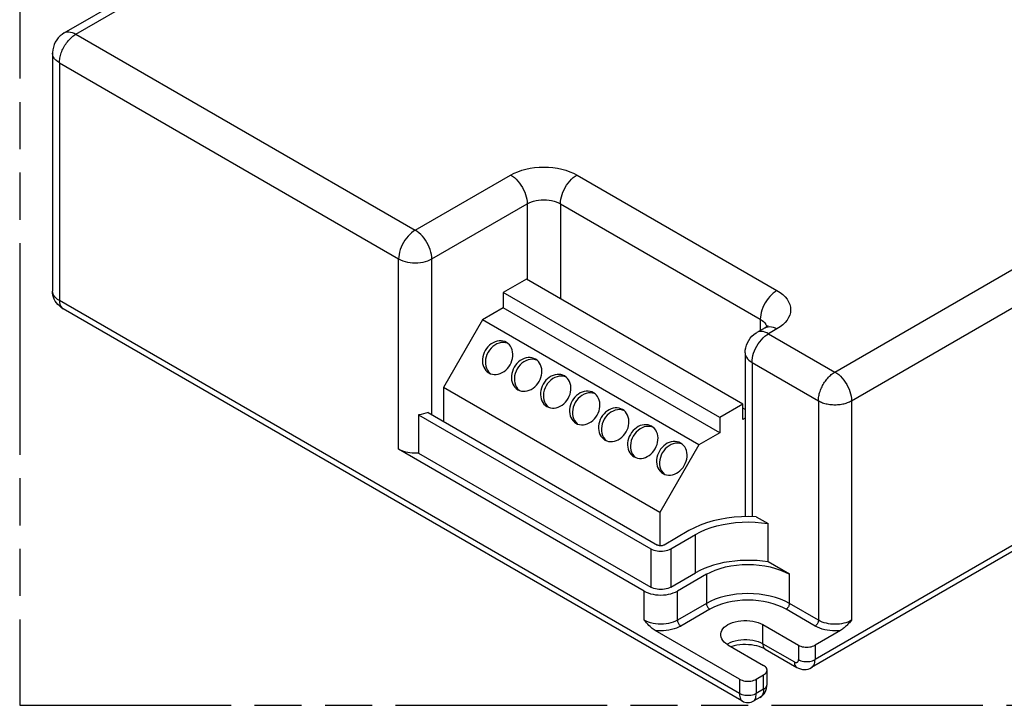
# Model space of a CAD drawing. Header units: millimetres. Extents: x 0 to 210, y 0 to 297.
# Tile 6 of 10: x 50 to 91, y 208 to 236. Entities that reach past the tile are written whole.
import ezdxf

# ---------------------------------------------------------------- set-up
doc = ezdxf.new("R2010")
doc.units = ezdxf.units.MM
doc.header["$LTSCALE"] = 19.36
doc.linetypes.add('PHANTOM', pattern=[0.8, 0.45, -0.05, 0.1, -0.05, 0.1, -0.05])
doc.layers.get('0').update_dxf_attribs({"linetype": 'CONTINUOUS'})
doc.layers.add('DEFAULT_3', color=7, linetype='PHANTOM')
doc.layers.add('Z_AXIS', color=7, linetype='CONTINUOUS')

msp = doc.modelspace()

# ---------------------------------------------------------------- linework, layer by layer
at = {"color": 7, "linetype": 'Continuous'}
for p, q in [((51.9649, 235.3591), (63.5678, 242.058)), ((51.4815, 234.5219), (51.4815, 224.7348)), ((122.0187, 231.9011), (82.7497, 209.2293)), ((71.0063, 225.2283), (70.0493, 224.6758)), ((79.9264, 220.0783), (71.0063, 225.2283)), ((70.0493, 224.6758), (70.0493, 224.0444)), ((78.9695, 219.5258), (70.0493, 224.6758)), ((79.8891, 207.8577), (51.9148, 224.0083)), ((70.0493, 224.0444), (69.1949, 223.5511)), ((78.9695, 218.8944), (70.0493, 224.0444)), ((69.1949, 223.5511), (67.5886, 220.7689)), ((78.1151, 218.4011), (69.1949, 223.5511)), ((80.8444, 223.2242), (80.5026, 223.0268)), ((70.2277, 222.5853), (70.1452, 222.6074)), ((71.4239, 221.8947), (71.3414, 221.9168)), ((80.0193, 222.1897), (80.0193, 215.4464)), ((69.4497, 221.4027), (69.5101, 221.3423)), ((72.6201, 221.2041), (72.5376, 221.2262)), ((67.5886, 220.7689), (67.5886, 219.3679)), ((76.5088, 215.6189), (67.5886, 220.7689)), ((70.6459, 220.7121), (70.7063, 220.6517)), ((73.8163, 220.5135), (73.7338, 220.5356)), ((71.8421, 220.0215), (71.9025, 219.9611)), ((79.9264, 220.0783), (78.9695, 219.5258)), ((79.9264, 219.4469), (79.9264, 220.0783)), ((80.0193, 219.8522), (79.9264, 219.9058)), ((66.5633, 219.6441), (66.5633, 218.0655)), ((66.5633, 219.6441), (76.1328, 214.1193)), ((66.9596, 219.731), (76.4062, 214.2771)), ((75.0125, 219.8229), (74.93, 219.845)), ((78.9695, 219.5258), (78.9695, 218.8944)), ((80.0193, 219.5005), (79.9264, 219.4469)), ((73.0383, 219.3309), (73.0987, 219.2705)), ((76.2087, 219.1322), (76.1262, 219.1544)), ((78.9695, 218.8944), (78.1151, 218.4011)), ((74.2344, 218.6403), (74.2948, 218.5799)), ((78.1151, 218.4011), (76.5088, 215.6189)), ((77.4049, 218.4416), (77.3224, 218.4638)), ((75.8594, 212.3828), (65.743, 218.2234)), ((66.5633, 218.0655), (76.1328, 212.5407)), ((75.4306, 217.9497), (75.491, 217.8893)), ((76.6268, 217.2591), (76.6872, 217.1987)), ((76.5088, 215.6189), (76.5088, 214.2463)), ((77.705, 214.8691), (76.6797, 214.2771)), ((76.9531, 214.1193), (77.9784, 214.7112)), ((76.9531, 212.5407), (77.9784, 213.1326)), ((78.4227, 213.0735), (77.2265, 212.3828)), ((80.7467, 211.0016), (82.2163, 210.1531)), ((79.7898, 208.7522), (76.3128, 210.7595)), ((83.9502, 210.7596), (82.8998, 210.1531)), ((79.3113, 210.1729), (80.7809, 209.3244)), ((80.8468, 209.991), (82.1455, 209.2412)), ((80.4733, 208.7522), (80.7809, 208.9298)), ((80.9225, 208.5351), (80.9225, 209.1271)), ((80.6307, 208.0059), (80.3739, 207.8577))]:
    msp.add_line(p, q, dxfattribs=at)
at = {"color": 9, "linetype": 'Continuous'}
for p, q in [((52.4482, 235.3112), (64.0512, 242.0102)), ((52.4482, 235.3112), (66.4266, 227.241)), ((51.7647, 234.1273), (51.7647, 224.3402)), ((51.7647, 234.1273), (65.743, 226.0571)), ((122.1689, 232.233), (82.8998, 209.5612)), ((66.4266, 227.241), (70.3569, 229.5101)), ((73.091, 229.5101), (81.3277, 224.7548)), ((67.1101, 226.0571), (71.0404, 228.3262)), ((71.0404, 228.3262), (71.0404, 225.2086)), ((72.4075, 228.3262), (72.4075, 224.4193)), ((72.4075, 228.3262), (80.6441, 223.5709)), ((83.7201, 221.4004), (92.4522, 226.4419)), ((65.743, 218.2234), (65.743, 226.0571)), ((67.1101, 219.6441), (67.1101, 226.0571)), ((84.4036, 220.2165), (93.1358, 225.258)), ((79.7898, 208.1602), (51.7647, 224.3402)), ((80.6441, 223.5709), (80.6441, 223.1086)), ((80.8444, 223.2242), (80.9015, 223.2501)), ((80.873, 223.3606), (80.903, 223.3005)), ((80.903, 223.3005), (80.9123, 223.2689)), ((81.3277, 223.1763), (80.9859, 222.979)), ((80.9859, 222.979), (83.7201, 221.4004)), ((80.3024, 221.795), (83.0365, 220.2165)), ((80.3024, 221.795), (80.3024, 215.445)), ((83.0365, 220.2165), (83.0365, 211.1792)), ((84.4036, 220.2165), (84.4036, 211.1792)), ((76.1328, 214.1193), (76.1328, 212.5407)), ((76.9531, 214.1193), (76.9531, 212.5407)), ((78.4227, 213.0735), (78.4227, 211.8698)), ((81.8404, 211.8698), (81.8404, 213.0735)), ((75.8594, 211.1792), (75.8594, 212.3828)), ((77.2265, 211.1792), (77.2265, 212.3828)), ((78.4227, 211.8698), (77.2265, 211.1792)), ((83.0365, 211.1792), (81.8404, 211.8698)), ((78.5594, 211.633), (77.3632, 210.9424)), ((82.8998, 210.9424), (81.7036, 211.633)), ((80.7467, 210.2123), (80.7467, 211.0016)), ((80.7467, 210.2123), (82.0454, 209.4625)), ((82.2163, 210.1531), (82.2163, 209.5612)), ((82.8998, 210.1531), (82.8998, 209.5612)), ((80.7809, 208.3378), (80.7809, 208.9298)), ((79.7898, 208.7522), (79.7898, 208.1602)), ((80.4733, 208.7522), (80.4733, 208.1602)), ((80.7809, 208.3378), (80.4733, 208.1602))]:
    msp.add_line(p, q, dxfattribs=at)
at = {"color": 7, "linetype": 'Continuous'}
for points in [[(51.9649, 235.3591), (51.8765, 235.3014), (51.794, 235.2336), (51.7189, 235.1565), (51.6525, 235.0708), (51.5957, 234.9778), (51.5497, 234.8785), (51.515, 234.7743), (51.4924, 234.6667), (51.4821, 234.5568), (51.4815, 234.5219)], [(51.9148, 224.0083), (51.8347, 224.0601), (51.7624, 224.1183), (51.6984, 224.1815), (51.6424, 224.2497), (51.5943, 224.3225), (51.5544, 224.3993), (51.5229, 224.4797), (51.5001, 224.5628), (51.4862, 224.6483), (51.4815, 224.7348)], [(80.9535, 223.299), (80.9587, 223.3085), (80.9613, 223.3126), (80.9565, 223.307), (80.9429, 223.2936), (80.9201, 223.2744), (80.8873, 223.2508), (80.8444, 223.2242)], [(80.0193, 222.1897), (80.025, 222.2951), (80.0425, 222.4004), (80.0718, 222.504), (80.1127, 222.6043), (80.165, 222.7), (80.2279, 222.7895), (80.3008, 222.8716), (80.3827, 222.945), (80.4727, 223.0089), (80.5026, 223.0268)], [(70.1835, 222.6193), (70.1135, 222.6525), (70.0385, 222.6745), (69.9597, 222.6847), (69.8786, 222.6832), (69.7965, 222.6697), (69.7148, 222.6447), (69.635, 222.6084), (69.5583, 222.5617), (69.4861, 222.5051), (69.4196, 222.4398), (69.3606, 222.3675), (69.3084, 222.2874)], [(70.1452, 222.6074), (70.0586, 222.6158), (69.9696, 222.6098), (69.8801, 222.59), (69.7918, 222.5564), (69.7065, 222.5101), (69.6261, 222.4517), (69.5521, 222.3826), (69.4867, 222.3048), (69.4292, 222.2177)], [(70.3337, 221.6955), (70.3769, 221.7807), (70.41, 221.8681), (70.4333, 221.9583), (70.4462, 222.0491), (70.4483, 222.1388), (70.4398, 222.2261), (70.4206, 222.3094), (70.3913, 222.3872), (70.352, 222.4582), (70.3038, 222.5213), (70.2473, 222.5753), (70.1835, 222.6193)], [(69.3084, 222.2874), (69.2652, 222.2022), (69.232, 222.1148), (69.2087, 222.0246), (69.1958, 221.9338), (69.1937, 221.8441), (69.2022, 221.7568), (69.2214, 221.6735), (69.2507, 221.5957), (69.29, 221.5247), (69.3382, 221.4616), (69.3947, 221.4076), (69.4585, 221.3636)], [(69.4292, 222.2177), (69.3825, 222.1243), (69.3478, 222.0288), (69.325, 221.9301), (69.3146, 221.8312), (69.3171, 221.7342), (69.3322, 221.641), (69.3598, 221.5536), (69.3991, 221.4735), (69.4497, 221.4027)], [(71.3797, 221.9287), (71.3097, 221.9619), (71.2347, 221.9839), (71.1559, 221.9941), (71.0748, 221.9926), (70.9927, 221.9791), (70.911, 221.9541), (70.8312, 221.9178), (70.7545, 221.8711), (70.6823, 221.8145), (70.6158, 221.7492), (70.5568, 221.6768), (70.5045, 221.5968)], [(71.3414, 221.9168), (71.2548, 221.9252), (71.1658, 221.9192), (71.0763, 221.8994), (70.988, 221.8658), (70.9027, 221.8195), (70.8223, 221.7611), (70.7483, 221.692), (70.6829, 221.6142), (70.6254, 221.5271)], [(71.5299, 221.0049), (71.573, 221.0901), (71.6062, 221.1775), (71.6295, 221.2677), (71.6424, 221.3585), (71.6445, 221.4482), (71.636, 221.5355), (71.6168, 221.6188), (71.5875, 221.6966), (71.5482, 221.7676), (71.5, 221.8307), (71.4435, 221.8846), (71.3797, 221.9287)], [(69.4585, 221.3636), (69.5286, 221.3304), (69.6035, 221.3084), (69.6823, 221.2982), (69.7634, 221.2997), (69.8455, 221.3132), (69.9272, 221.3382), (70.007, 221.3745), (70.0837, 221.4212), (70.1559, 221.4778), (70.2224, 221.5431), (70.2814, 221.6154), (70.3337, 221.6955)], [(70.5045, 221.5968), (70.4614, 221.5116), (70.4282, 221.4242), (70.4049, 221.334), (70.392, 221.2432), (70.3899, 221.1534), (70.3984, 221.0662), (70.4176, 220.9829), (70.4469, 220.9051), (70.4862, 220.8341), (70.5344, 220.771), (70.5909, 220.717), (70.6547, 220.673)], [(70.6254, 221.5271), (70.5787, 221.4337), (70.544, 221.3382), (70.5212, 221.2395), (70.5108, 221.1406), (70.5133, 221.0436), (70.5284, 220.9504), (70.556, 220.863), (70.5953, 220.7829), (70.6459, 220.7121)], [(72.5759, 221.2381), (72.5058, 221.2713), (72.4309, 221.2933), (72.3521, 221.3035), (72.271, 221.302), (72.1889, 221.2885), (72.1072, 221.2635), (72.0274, 221.2272), (71.9507, 221.1805), (71.8785, 221.1239), (71.812, 221.0586), (71.753, 220.9862), (71.7007, 220.9062)], [(72.5376, 221.2262), (72.451, 221.2346), (72.362, 221.2286), (72.2725, 221.2088), (72.1842, 221.1752), (72.0989, 221.1289), (72.0185, 221.0704), (71.9445, 221.0013), (71.8791, 220.9236), (71.8216, 220.8364)], [(72.726, 220.3143), (72.7692, 220.3995), (72.8024, 220.4869), (72.8257, 220.5771), (72.8386, 220.6678), (72.8407, 220.7576), (72.8322, 220.8449), (72.813, 220.9281), (72.7837, 221.006), (72.7444, 221.077), (72.6962, 221.1401), (72.6397, 221.194), (72.5759, 221.2381)], [(70.6547, 220.673), (70.7247, 220.6398), (70.7997, 220.6178), (70.8785, 220.6076), (70.9596, 220.6091), (71.0417, 220.6226), (71.1234, 220.6476), (71.2032, 220.6839), (71.2799, 220.7306), (71.3521, 220.7872), (71.4186, 220.8524), (71.4776, 220.9248), (71.5299, 221.0049)], [(71.7007, 220.9062), (71.6575, 220.821), (71.6244, 220.7336), (71.6011, 220.6434), (71.5882, 220.5526), (71.5861, 220.4628), (71.5946, 220.3756), (71.6138, 220.2923), (71.6431, 220.2145), (71.6824, 220.1435), (71.7306, 220.0804), (71.7871, 220.0264), (71.8509, 219.9824)], [(71.8216, 220.8364), (71.7749, 220.7431), (71.7402, 220.6476), (71.7174, 220.5489), (71.707, 220.45), (71.7095, 220.353), (71.7246, 220.2598), (71.7522, 220.1723), (71.7915, 220.0923), (71.8421, 220.0215)], [(71.8509, 219.9824), (71.9209, 219.9492), (71.9959, 219.9272), (72.0747, 219.917), (72.1558, 219.9185), (72.2379, 219.932), (72.3196, 219.957), (72.3994, 219.9933), (72.4761, 220.04), (72.5483, 220.0966), (72.6148, 220.1618), (72.6738, 220.2342), (72.726, 220.3143)], [(73.7721, 220.5475), (73.702, 220.5807), (73.627, 220.6027), (73.5483, 220.6129), (73.4672, 220.6114), (73.3851, 220.5979), (73.3034, 220.5729), (73.2236, 220.5366), (73.1469, 220.4899), (73.0747, 220.4333), (73.0082, 220.368), (72.9492, 220.2956), (72.8969, 220.2156)], [(73.7338, 220.5356), (73.6472, 220.5439), (73.5582, 220.538), (73.4687, 220.5182), (73.3804, 220.4846), (73.2951, 220.4383), (73.2147, 220.3798), (73.1407, 220.3107), (73.0753, 220.233), (73.0178, 220.1458)], [(73.9222, 219.6237), (73.9654, 219.7089), (73.9986, 219.7962), (74.0219, 219.8865), (74.0348, 219.9772), (74.0369, 220.067), (74.0284, 220.1543), (74.0092, 220.2375), (73.9798, 220.3154), (73.9406, 220.3864), (73.8924, 220.4495), (73.8359, 220.5034), (73.7721, 220.5475)], [(72.8969, 220.2156), (72.8537, 220.1304), (72.8206, 220.043), (72.7973, 219.9528), (72.7844, 219.862), (72.7823, 219.7722), (72.7908, 219.6849), (72.81, 219.6017), (72.8393, 219.5239), (72.8786, 219.4529), (72.9268, 219.3898), (72.9833, 219.3358), (73.0471, 219.2918)], [(73.0178, 220.1458), (72.9711, 220.0525), (72.9364, 219.957), (72.9136, 219.8583), (72.9032, 219.7594), (72.9057, 219.6624), (72.9207, 219.5692), (72.9484, 219.4817), (72.9877, 219.4017), (73.0383, 219.3309)], [(74.9683, 219.8569), (74.8982, 219.8901), (74.8232, 219.9121), (74.7445, 219.9223), (74.6634, 219.9208), (74.5813, 219.9072), (74.4996, 219.8823), (74.4198, 219.846), (74.3431, 219.7993), (74.2709, 219.7427), (74.2044, 219.6774), (74.1454, 219.605), (74.0931, 219.525)], [(66.9596, 219.731), (66.8668, 219.6998), (66.7698, 219.6749), (66.6686, 219.6563), (66.5633, 219.6441)], [(73.0471, 219.2918), (73.1171, 219.2586), (73.1921, 219.2366), (73.2709, 219.2264), (73.352, 219.2279), (73.4341, 219.2414), (73.5158, 219.2664), (73.5956, 219.3027), (73.6723, 219.3494), (73.7445, 219.406), (73.811, 219.4712), (73.87, 219.5436), (73.9222, 219.6237)], [(74.0931, 219.525), (74.0499, 219.4398), (74.0168, 219.3524), (73.9935, 219.2622), (73.9806, 219.1714), (73.9785, 219.0816), (73.987, 218.9943), (74.0062, 218.9111), (74.0355, 218.8333), (74.0748, 218.7623), (74.123, 218.6992), (74.1795, 218.6452), (74.2433, 218.6012)], [(74.93, 219.845), (74.8434, 219.8533), (74.7544, 219.8474), (74.6649, 219.8276), (74.5766, 219.794), (74.4913, 219.7477), (74.4109, 219.6892), (74.3369, 219.6201), (74.2715, 219.5423), (74.214, 219.4552)], [(75.1184, 218.933), (75.1616, 219.0183), (75.1948, 219.1056), (75.2181, 219.1959), (75.231, 219.2866), (75.2331, 219.3764), (75.2246, 219.4637), (75.2054, 219.5469), (75.176, 219.6248), (75.1368, 219.6958), (75.0886, 219.7589), (75.032, 219.8128), (74.9683, 219.8569)], [(74.214, 219.4552), (74.1673, 219.3619), (74.1326, 219.2664), (74.1098, 219.1677), (74.0994, 219.0688), (74.1019, 218.9718), (74.1169, 218.8786), (74.1446, 218.7911), (74.1839, 218.7111), (74.2344, 218.6403)], [(76.1645, 219.1663), (76.0944, 219.1995), (76.0194, 219.2215), (75.9407, 219.2317), (75.8596, 219.2302), (75.7775, 219.2166), (75.6958, 219.1917), (75.616, 219.1554), (75.5393, 219.1087), (75.4671, 219.0521), (75.4006, 218.9868), (75.3415, 218.9144), (75.2893, 218.8344)], [(76.1262, 219.1544), (76.0396, 219.1627), (75.9506, 219.1568), (75.861, 219.137), (75.7728, 219.1034), (75.6875, 219.0571), (75.6071, 218.9986), (75.533, 218.9295), (75.4677, 218.8517), (75.4102, 218.7646)], [(76.3146, 218.2424), (76.3578, 218.3277), (76.391, 218.415), (76.4143, 218.5052), (76.4272, 218.596), (76.4293, 218.6858), (76.4208, 218.7731), (76.4016, 218.8563), (76.3722, 218.9342), (76.333, 219.0052), (76.2848, 219.0683), (76.2282, 219.1222), (76.1645, 219.1663)], [(74.2433, 218.6012), (74.3133, 218.568), (74.3883, 218.5459), (74.4671, 218.5358), (74.5482, 218.5373), (74.6303, 218.5508), (74.712, 218.5758), (74.7918, 218.6121), (74.8685, 218.6588), (74.9407, 218.7154), (75.0071, 218.7806), (75.0662, 218.853), (75.1184, 218.933)], [(75.2893, 218.8344), (75.2461, 218.7491), (75.213, 218.6618), (75.1897, 218.5716), (75.1768, 218.4808), (75.1747, 218.391), (75.1831, 218.3037), (75.2024, 218.2205), (75.2317, 218.1427), (75.2709, 218.0717), (75.3191, 218.0085), (75.3757, 217.9546), (75.4395, 217.9106)], [(75.4102, 218.7646), (75.3635, 218.6713), (75.3288, 218.5757), (75.306, 218.4771), (75.2956, 218.3782), (75.2981, 218.2812), (75.3131, 218.188), (75.3408, 218.1005), (75.3801, 218.0205), (75.4306, 217.9497)], [(77.3607, 218.4757), (77.2906, 218.5089), (77.2156, 218.5309), (77.1369, 218.5411), (77.0558, 218.5395), (76.9737, 218.526), (76.892, 218.5011), (76.8121, 218.4648), (76.7354, 218.4181), (76.6633, 218.3615), (76.5968, 218.2962), (76.5377, 218.2238), (76.4855, 218.1438)], [(77.3224, 218.4638), (77.2358, 218.4721), (77.1468, 218.4661), (77.0572, 218.4464), (76.969, 218.4128), (76.8837, 218.3665), (76.8033, 218.308), (76.7292, 218.2389), (76.6638, 218.1611), (76.6063, 218.074)], [(77.5108, 217.5518), (77.554, 217.6371), (77.5872, 217.7244), (77.6105, 217.8146), (77.6234, 217.9054), (77.6255, 217.9952), (77.617, 218.0825), (77.5978, 218.1657), (77.5684, 218.2436), (77.5292, 218.3146), (77.481, 218.3777), (77.4244, 218.4316), (77.3607, 218.4757)], [(66.5633, 218.0655), (66.4737, 218.0606), (66.3844, 218.0605), (66.2952, 218.0651), (66.2072, 218.0745), (66.121, 218.0886), (66.0375, 218.1072), (65.9573, 218.1301), (65.8811, 218.1573), (65.8098, 218.1883), (65.743, 218.2234)], [(75.4395, 217.9106), (75.5095, 217.8774), (75.5845, 217.8553), (75.6633, 217.8452), (75.7444, 217.8467), (75.8265, 217.8602), (75.9082, 217.8852), (75.988, 217.9214), (76.0647, 217.9682), (76.1368, 218.0248), (76.2033, 218.09), (76.2624, 218.1624), (76.3146, 218.2424)], [(76.4855, 218.1438), (76.4423, 218.0585), (76.4092, 217.9712), (76.3859, 217.881), (76.3729, 217.7902), (76.3708, 217.7004), (76.3793, 217.6131), (76.3986, 217.5299), (76.4279, 217.452), (76.4671, 217.381), (76.5153, 217.3179), (76.5719, 217.264), (76.6357, 217.2199)], [(76.6063, 218.074), (76.5597, 217.9807), (76.525, 217.8851), (76.5022, 217.7864), (76.4917, 217.6876), (76.4943, 217.5906), (76.5093, 217.4974), (76.537, 217.4099), (76.5763, 217.3299), (76.6268, 217.2591)], [(76.6357, 217.2199), (76.7057, 217.1867), (76.7807, 217.1647), (76.8595, 217.1545), (76.9406, 217.1561), (77.0227, 217.1696), (77.1043, 217.1946), (77.1842, 217.2308), (77.2609, 217.2776), (77.333, 217.3341), (77.3995, 217.3994), (77.4586, 217.4718), (77.5108, 217.5518)], [(76.6797, 214.2771), (76.6563, 214.2656), (76.6307, 214.2566), (76.6027, 214.2499), (76.5732, 214.2458), (76.543, 214.2444), (76.5127, 214.2458), (76.4832, 214.2499), (76.4552, 214.2566), (76.4296, 214.2656), (76.4062, 214.2771)], [(76.1328, 214.1193), (76.1904, 214.0902), (76.253, 214.066), (76.321, 214.0467), (76.3928, 214.0326), (76.4673, 214.0241), (76.543, 214.0212), (76.6186, 214.0241), (76.6931, 214.0326), (76.7649, 214.0467), (76.833, 214.066), (76.8955, 214.0902), (76.9531, 214.1193)], [(75.8594, 212.3828), (75.9408, 212.3409), (76.0287, 212.3049), (76.1236, 212.2747), (76.2237, 212.2507), (76.3279, 212.2334), (76.4347, 212.2229), (76.543, 212.2194), (76.6512, 212.2229), (76.758, 212.2334), (76.8622, 212.2507), (76.9623, 212.2747), (77.0573, 212.3049), (77.1451, 212.3409), (77.2265, 212.3828)], [(76.9531, 212.5407), (76.8955, 212.5116), (76.833, 212.4875), (76.7649, 212.4681), (76.6931, 212.454), (76.6186, 212.4455), (76.543, 212.4426), (76.4673, 212.4455), (76.3928, 212.454), (76.321, 212.4681), (76.253, 212.4875), (76.1904, 212.5116), (76.1328, 212.5407)], [(76.3128, 210.7595), (76.2732, 210.7844), (76.2322, 210.8136), (76.1899, 210.8471), (76.1463, 210.8847), (76.1015, 210.9261), (76.0554, 210.971), (76.0082, 211.0192), (75.9598, 211.0702), (75.9102, 211.1235), (75.8594, 211.1792)], [(79.014, 210.5871), (79.0159, 210.6226), (79.0306, 210.6928), (79.06, 210.7615), (79.1034, 210.8277), (79.1604, 210.8904), (79.23, 210.9486), (79.3113, 211.0016), (79.403, 211.0485), (79.5039, 211.0887), (79.6124, 211.1216), (79.7271, 211.1467), (79.8461, 211.1636), (79.9678, 211.1721), (80.0903, 211.1722), (80.212, 211.1636), (80.331, 211.1467), (80.4456, 211.1216), (80.5541, 211.0887), (80.6542, 211.0488), (80.7467, 211.0016)], [(84.4036, 211.1792), (84.3431, 211.1131), (84.313, 211.0807), (84.2828, 211.0485), (84.2525, 211.0167), (84.2219, 210.9853), (84.1908, 210.9543), (84.1592, 210.9238), (84.1268, 210.8937), (84.0936, 210.8644), (84.0596, 210.836), (84.0244, 210.8088), (83.9879, 210.7834), (83.9502, 210.7596)], [(79.3113, 210.1729), (79.2295, 210.2263), (79.1604, 210.2841), (79.1035, 210.3467), (79.06, 210.4129), (79.0307, 210.4816), (79.0158, 210.5518), (79.014, 210.5871)], [(80.8468, 209.991), (80.7758, 210.0283), (80.6942, 210.0636), (80.6027, 210.0959), (80.5022, 210.1241), (80.394, 210.1473), (80.2797, 210.1646), (80.1611, 210.1755), (80.04, 210.1796), (79.9187, 210.1768), (79.799, 210.167), (79.6831, 210.1506), (79.5728, 210.1282), (79.4699, 210.1004), (79.449, 210.0933)], [(82.2163, 210.1531), (82.2643, 210.1289), (82.3164, 210.1088), (82.3731, 210.0927), (82.433, 210.0809), (82.495, 210.0738), (82.5581, 210.0714), (82.6212, 210.0738), (82.6832, 210.0809), (82.743, 210.0927), (82.7997, 210.1088), (82.8519, 210.1289), (82.8998, 210.1531)], [(80.9225, 209.1271), (80.9183, 209.1635), (80.906, 209.1993), (80.8856, 209.2339), (80.8577, 209.2666), (80.8229, 209.2967), (80.7809, 209.3244)], [(80.7809, 208.9298), (80.8229, 208.9575), (80.8577, 208.9876), (80.8856, 209.0203), (80.906, 209.0549), (80.9183, 209.0907), (80.9225, 209.1271)], [(82.1455, 209.2412), (82.2232, 209.2027), (82.302, 209.1753), (82.3804, 209.1591), (82.4582, 209.1532), (82.5348, 209.1575), (82.6094, 209.1718), (82.6816, 209.1959), (82.7497, 209.2293)], [(79.7898, 208.7522), (79.8378, 208.7279), (79.8899, 208.7078), (79.9466, 208.6917), (80.0064, 208.68), (80.0685, 208.6729), (80.1315, 208.6704), (80.1946, 208.6729), (80.2566, 208.68), (80.3165, 208.6917), (80.3732, 208.7078), (80.4253, 208.728), (80.4733, 208.7522)], [(80.6307, 208.0059), (80.6919, 208.0468), (80.7482, 208.0962), (80.7981, 208.1533), (80.8408, 208.2177), (80.8754, 208.2887), (80.9011, 208.3657), (80.917, 208.4482), (80.9225, 208.5351)], [(79.8898, 207.8573), (79.9482, 207.8286), (80.0097, 207.8081), (80.0734, 207.796), (80.1381, 207.7925), (80.2027, 207.7977), (80.2661, 207.8116), (80.327, 207.8337), (80.3732, 207.8572)]]:
    msp.add_lwpolyline(points, dxfattribs=at)
at = {"color": 9, "linetype": 'Continuous'}
for points in [[(51.7647, 234.1273), (51.7659, 234.1756), (51.7696, 234.2252), (51.7758, 234.2759), (51.7845, 234.3275), (51.7956, 234.3799), (51.809, 234.4327), (51.8248, 234.4858), (51.8428, 234.539), (51.8631, 234.5922), (51.8855, 234.6452), (51.91, 234.6978), (51.9365, 234.7498), (51.9648, 234.8008), (51.9948, 234.8509), (52.0265, 234.8997), (52.0598, 234.9472), (52.0944, 234.9931), (52.1304, 235.0373), (52.1676, 235.0796), (52.2057, 235.1199), (52.2448, 235.1581), (52.2846, 235.1938), (52.325, 235.2272), (52.3658, 235.2579), (52.4069, 235.286), (52.4482, 235.3112)], [(51.9649, 235.3591), (52.022, 235.3851), (52.0845, 235.4002), (52.1516, 235.4043), (52.2224, 235.3973), (52.2961, 235.3792), (52.3717, 235.3504), (52.4482, 235.3112)], [(51.7647, 234.1273), (51.7247, 234.1518), (51.6873, 234.1777), (51.6527, 234.2048), (51.621, 234.2331), (51.5923, 234.2625), (51.5667, 234.2928), (51.5444, 234.3239), (51.5254, 234.3557), (51.5097, 234.3882), (51.4974, 234.4212), (51.4886, 234.4545), (51.4833, 234.4881), (51.4815, 234.5219)], [(70.3569, 229.5101), (70.4973, 229.5836), (70.6485, 229.6484), (70.8115, 229.7048), (70.9833, 229.7519), (71.1621, 229.7889), (71.3463, 229.8156), (71.5342, 229.8316), (71.724, 229.8371), (71.9137, 229.8316), (72.1016, 229.8156), (72.2858, 229.7889), (72.4646, 229.7519), (72.6365, 229.7048), (72.7994, 229.6484), (72.9506, 229.5836), (73.091, 229.5101)], [(70.3569, 229.5101), (70.4334, 229.461), (70.509, 229.4025), (70.5826, 229.3355), (70.6535, 229.2608), (70.7206, 229.1792), (70.7831, 229.0919), (70.8402, 228.9999), (70.8913, 228.9044), (70.9357, 228.8066), (70.9727, 228.7078), (71.0021, 228.6091), (71.0233, 228.5117), (71.0361, 228.4171), (71.0404, 228.3262)], [(72.4075, 228.3262), (72.4118, 228.4171), (72.4246, 228.5118), (72.4459, 228.6091), (72.4752, 228.7078), (72.5123, 228.8066), (72.5566, 228.9044), (72.6077, 228.9999), (72.6649, 229.0919), (72.7274, 229.1792), (72.7945, 229.2608), (72.8653, 229.3355), (72.9389, 229.4025), (73.0145, 229.461), (73.091, 229.5101)], [(71.0404, 228.3262), (71.1213, 228.3679), (71.2097, 228.4041), (71.3045, 228.4344), (71.4047, 228.4584), (71.5089, 228.4757), (71.6157, 228.4862), (71.724, 228.4897), (71.8322, 228.4862), (71.9391, 228.4757), (72.0432, 228.4584), (72.1434, 228.4344), (72.2383, 228.4041), (72.3267, 228.3679), (72.4075, 228.3262)], [(66.4266, 227.241), (66.3508, 227.1923), (66.2756, 227.1343), (66.2021, 227.0676), (66.1311, 226.9929), (66.0639, 226.9113), (66.0012, 226.8239), (65.9439, 226.7319), (65.8927, 226.6363), (65.8482, 226.5383), (65.8109, 226.4393), (65.7815, 226.3404), (65.7602, 226.2429), (65.7473, 226.1481), (65.743, 226.0571)], [(67.1101, 226.0571), (67.1058, 226.1479), (67.093, 226.2426), (67.0717, 226.3399), (67.0424, 226.4386), (67.0053, 226.5375), (66.961, 226.6353), (66.9099, 226.7308), (66.8527, 226.8227), (66.7902, 226.91), (66.7231, 226.9916), (66.6523, 227.0664), (66.5787, 227.1334), (66.5031, 227.1918), (66.4266, 227.241)], [(65.743, 226.0571), (65.824, 226.0153), (65.9126, 225.979), (66.0076, 225.9487), (66.108, 225.9248), (66.2124, 225.9075), (66.3195, 225.897), (66.4279, 225.8936), (66.5362, 225.8972), (66.6433, 225.9078), (66.7475, 225.9253), (66.8477, 225.9493), (66.9423, 225.9797), (67.0301, 226.0157), (67.1101, 226.0571)], [(81.3277, 224.7548), (81.2511, 224.7057), (81.1756, 224.6472), (81.1019, 224.5802), (81.0311, 224.5054), (80.964, 224.4239), (80.9015, 224.3366), (80.8443, 224.2446), (80.7933, 224.1491), (80.7489, 224.0513), (80.7118, 223.9524), (80.6825, 223.8537), (80.6613, 223.7564), (80.6484, 223.6618), (80.6441, 223.5709)], [(81.3277, 224.7548), (81.455, 224.6737), (81.5672, 224.5864), (81.6649, 224.4924), (81.7464, 224.3932), (81.8104, 224.2899), (81.8567, 224.1836), (81.8845, 224.0751), (81.8939, 223.9656), (81.8845, 223.856), (81.8567, 223.7475), (81.8104, 223.6412), (81.7464, 223.5379), (81.6649, 223.4387), (81.5672, 223.3447), (81.455, 223.2574), (81.3277, 223.1763)], [(51.7647, 224.3402), (51.6924, 224.3868), (51.6297, 224.4379), (51.5773, 224.4926), (51.5358, 224.5505), (51.5058, 224.6106), (51.4876, 224.6723), (51.4815, 224.7348)], [(51.7647, 224.3402), (51.769, 224.2654), (51.7821, 224.197), (51.8037, 224.1362), (51.8333, 224.0838), (51.8706, 224.041), (51.9148, 224.0083)], [(80.6441, 223.5709), (80.7164, 223.5242), (80.7791, 223.4732), (80.8315, 223.4184), (80.873, 223.3606)], [(80.9015, 223.2501), (80.964, 223.2653), (81.0311, 223.2693), (81.1019, 223.2623), (81.1756, 223.2443), (81.2512, 223.2155), (81.3277, 223.1763)], [(80.3024, 221.795), (80.3066, 221.885), (80.3193, 221.9791), (80.3403, 222.0762), (80.3695, 222.175), (80.4066, 222.274), (80.4509, 222.372), (80.502, 222.4676), (80.5591, 222.5598), (80.6217, 222.6473), (80.6889, 222.729), (80.7598, 222.804), (80.8336, 222.8711), (80.9093, 222.9297), (80.9859, 222.979)], [(80.9859, 222.979), (80.9093, 223.0182), (80.8336, 223.0471), (80.7598, 223.0651), (80.6889, 223.072), (80.6217, 223.0679), (80.5591, 223.0526), (80.5026, 223.0268)], [(80.0193, 222.1897), (80.0253, 222.1272), (80.0435, 222.0655), (80.0735, 222.0054), (80.115, 221.9475), (80.1674, 221.8928), (80.2302, 221.8417), (80.3024, 221.795)], [(83.0365, 220.2165), (83.0376, 220.2614), (83.0409, 220.3074), (83.0462, 220.3545), (83.0537, 220.4023), (83.0633, 220.4508), (83.075, 220.4998), (83.0887, 220.549), (83.1044, 220.5984), (83.122, 220.6479), (83.1415, 220.6973), (83.1628, 220.7464), (83.1858, 220.7951), (83.2106, 220.8432), (83.2369, 220.8905), (83.2648, 220.937), (83.294, 220.9824), (83.3246, 221.0266), (83.3565, 221.0696), (83.3895, 221.1111), (83.4236, 221.1511), (83.4586, 221.1894), (83.4944, 221.2259), (83.5309, 221.2604), (83.568, 221.2929), (83.6056, 221.3232), (83.6436, 221.3513), (83.6818, 221.3771), (83.7201, 221.4004)], [(83.7201, 221.4004), (83.7966, 221.3513), (83.8722, 221.2928), (83.9458, 221.2258), (84.0167, 221.151), (84.0837, 221.0695), (84.1463, 220.9822), (84.2034, 220.8902), (84.2545, 220.7947), (84.2989, 220.6969), (84.3359, 220.5981), (84.3653, 220.4993), (84.3865, 220.402), (84.3993, 220.3074), (84.4036, 220.2165)], [(83.0365, 220.2165), (83.076, 220.195), (83.1174, 220.1748), (83.1608, 220.1559), (83.206, 220.1385), (83.2528, 220.1226), (83.3011, 220.1082), (83.3506, 220.0954), (83.4012, 220.0843), (83.4529, 220.0748), (83.5054, 220.067), (83.5585, 220.0609), (83.6122, 220.0565), (83.6662, 220.0539), (83.7204, 220.0531), (83.7746, 220.0539), (83.8286, 220.0566), (83.8822, 220.061), (83.9353, 220.0671), (83.9878, 220.0749), (84.0394, 220.0844), (84.0901, 220.0956), (84.1396, 220.1083), (84.1877, 220.1227), (84.2344, 220.1386), (84.2795, 220.156), (84.3228, 220.1748), (84.3642, 220.195), (84.4036, 220.2165)], [(81.8404, 211.8698), (81.6646, 211.9618), (81.4741, 212.0433), (81.2707, 212.1137), (81.0563, 212.1722), (80.833, 212.2184), (80.603, 212.2516), (80.3684, 212.2717), (80.1315, 212.2785), (79.8946, 212.2717), (79.66, 212.2516), (79.43, 212.2184), (79.2067, 212.1722), (78.9923, 212.1137), (78.7889, 212.0433), (78.5984, 211.9617), (78.4227, 211.8698)], [(78.4227, 211.8698), (78.4244, 211.8441), (78.4294, 211.8171), (78.4376, 211.7895), (78.4488, 211.7619), (78.4627, 211.7351), (78.479, 211.7095), (78.4973, 211.686), (78.5171, 211.6651), (78.538, 211.6473), (78.5594, 211.633)], [(81.7036, 211.633), (81.5413, 211.7179), (81.3669, 211.7926), (81.1797, 211.8573), (80.9824, 211.9113), (80.7769, 211.9537), (80.5652, 211.9843), (80.3494, 212.0028), (80.1315, 212.009), (79.9136, 212.0028), (79.6978, 211.9843), (79.4862, 211.9537), (79.2807, 211.9113), (79.0834, 211.8573), (78.8961, 211.7926), (78.7218, 211.7179), (78.5594, 211.633)], [(81.8404, 211.8698), (81.8387, 211.8441), (81.8337, 211.8172), (81.8255, 211.7895), (81.8142, 211.7619), (81.8003, 211.7351), (81.784, 211.7096), (81.7657, 211.6861), (81.7459, 211.6651), (81.725, 211.6473), (81.7036, 211.633)], [(77.2265, 211.1792), (77.146, 211.1376), (77.0577, 211.1014), (76.9628, 211.0711), (76.8625, 211.0471), (76.7583, 211.0297), (76.6515, 211.0192), (76.5439, 211.0157), (76.4363, 211.0191), (76.3301, 211.0294), (76.2263, 211.0465), (76.1258, 211.0704), (76.0302, 211.1007), (75.941, 211.1371), (75.8594, 211.1792)], [(77.2265, 211.1792), (77.2282, 211.1535), (77.2332, 211.1265), (77.2414, 211.0989), (77.2526, 211.0713), (77.2665, 211.0444), (77.2828, 211.0189), (77.3011, 210.9954), (77.321, 210.9745), (77.3418, 210.9567), (77.3632, 210.9424)], [(83.0365, 211.1792), (83.0349, 211.1535), (83.0299, 211.1265), (83.0216, 211.0989), (83.0104, 211.0713), (82.9965, 211.0445), (82.9802, 211.0189), (82.9619, 210.9954), (82.9421, 210.9745), (82.9212, 210.9567), (82.8998, 210.9424)], [(84.4036, 211.1792), (84.329, 211.1404), (84.2496, 211.1069), (84.1668, 211.0789), (84.0813, 211.0562), (83.994, 211.0386), (83.9051, 211.026), (83.8143, 211.0184), (83.7227, 211.0157), (83.631, 211.0181), (83.5402, 211.0255), (83.4516, 211.0377), (83.3645, 211.0549), (83.2784, 211.0774), (83.1945, 211.1054), (83.1133, 211.1394), (83.0365, 211.1792)], [(77.3632, 210.9424), (77.2785, 210.8981), (77.1872, 210.859), (77.0889, 210.8251), (76.9852, 210.7968), (76.8772, 210.7747), (76.7659, 210.7587), (76.6529, 210.7493), (76.539, 210.7462), (76.4258, 210.7497), (76.3128, 210.7595)], [(83.9502, 210.7596), (83.84, 210.7499), (83.7297, 210.7463), (83.6187, 210.7488), (83.5087, 210.7575), (83.4014, 210.7719), (83.296, 210.7926), (83.1918, 210.8197), (83.0903, 210.8536), (82.9931, 210.8945), (82.8998, 210.9424)], [(79.281, 210.1926), (79.3113, 210.2123), (79.403, 210.2592)], [(79.403, 210.2592), (79.5039, 210.2994), (79.6124, 210.3323), (79.727, 210.3574), (79.846, 210.3743), (79.9677, 210.3829), (80.0903, 210.3829), (80.2119, 210.3743), (80.331, 210.3574), (80.4456, 210.3323), (80.5541, 210.2994), (80.655, 210.2592), (80.7467, 210.2123)], [(80.7467, 210.2123), (80.7496, 210.1625), (80.7583, 210.1169), (80.7727, 210.0763), (80.7925, 210.0414), (80.8173, 210.0128), (80.8468, 209.991)], [(82.0454, 209.4625), (82.0648, 209.4526), (82.0837, 209.4454), (82.1021, 209.441), (82.1198, 209.4392), (82.1366, 209.4403), (82.1522, 209.4441), (82.1665, 209.4507), (82.1792, 209.4598), (82.1903, 209.4716), (82.1996, 209.4856), (82.2068, 209.5019), (82.2121, 209.5201), (82.2153, 209.5398), (82.2163, 209.5612)], [(82.0454, 209.4625), (82.0484, 209.4127), (82.0571, 209.3671), (82.0714, 209.3265), (82.0912, 209.2916), (82.1161, 209.263), (82.1455, 209.2412)], [(82.2163, 209.5612), (82.2638, 209.5371), (82.3164, 209.5168), (82.3731, 209.5007), (82.433, 209.489), (82.495, 209.4818), (82.5581, 209.4794), (82.6212, 209.4818), (82.6832, 209.489), (82.743, 209.5007), (82.7997, 209.5168), (82.8523, 209.5371), (82.8998, 209.5612)], [(82.7497, 209.2293), (82.7887, 209.2573), (82.8219, 209.2924), (82.8496, 209.3346), (82.8715, 209.3835), (82.8873, 209.4381), (82.8967, 209.4976), (82.8998, 209.5612)], [(80.7809, 208.3378), (80.8226, 208.3652), (80.8577, 208.3956), (80.8857, 208.4283), (80.906, 208.4629), (80.9183, 208.4987), (80.9225, 208.5351)], [(79.7898, 208.1602), (79.7918, 208.0983), (79.7979, 208.0416), (79.8079, 207.9909), (79.8219, 207.9468), (79.8397, 207.9098), (79.8612, 207.8805), (79.8863, 207.8594), (79.8897, 207.8573)], [(80.4733, 208.1602), (80.4258, 208.1362), (80.3732, 208.1159), (80.3165, 208.0997), (80.2567, 208.088), (80.1947, 208.0809), (80.1316, 208.0785), (80.0685, 208.0809), (80.0065, 208.088), (79.9466, 208.0997), (79.8899, 208.1159), (79.8373, 208.1361), (79.7898, 208.1602)], [(80.3733, 207.8573), (80.3768, 207.8594), (80.4018, 207.8804), (80.4233, 207.9098), (80.4412, 207.9468), (80.4552, 207.9909), (80.4652, 208.0416), (80.4713, 208.0983), (80.4733, 208.1602)], [(80.7809, 208.3378), (80.7777, 208.2737), (80.7682, 208.2141), (80.7524, 208.1597), (80.7307, 208.1112), (80.7031, 208.0693), (80.6702, 208.0343), (80.6307, 208.0059)]]:
    msp.add_lwpolyline(points, dxfattribs=at)
at = {"layer": 'DEFAULT_3', "color": 91, "linetype": 'PHANTOM', "true_color": 0x80ff80}
for p, q in [((50.1286, 257.68), (50.1286, 207.68)), ((50.1286, 207.68), (150.1286, 207.68))]:
    msp.add_line(p, q, dxfattribs=at)
at = {"layer": 'Z_AXIS', "color": 7, "linetype": 'Continuous'}
for p, q in [((80.4767, 215.4393), (80.9612, 215.1596)), ((80.9612, 213.581), (80.9612, 215.1596)), ((81.8404, 213.0735), (80.9612, 213.581))]:
    msp.add_line(p, q, dxfattribs=at)
at = {"layer": 'Z_AXIS', "color": 9, "linetype": 'Continuous'}
msp.add_line((77.9784, 213.1326), (77.9784, 214.7112), dxfattribs=at)
at = {"layer": 'Z_AXIS', "color": 7, "linetype": 'Continuous'}
for points in [[(80.4767, 215.4393), (80.1721, 215.4492), (79.8695, 215.4436), (79.5679, 215.4224), (79.2705, 215.386), (78.98, 215.3344), (78.6984, 215.2683), (78.4281, 215.188), (78.1711, 215.0943), (77.9304, 214.9881), (77.705, 214.8691)], [(77.9784, 214.7112), (78.178, 214.8166), (78.3912, 214.9107), (78.6188, 214.9938), (78.8581, 215.065), (79.1074, 215.1237), (79.3646, 215.1695), (79.6279, 215.2019), (79.8951, 215.2208), (80.1641, 215.226), (80.4328, 215.2175), (80.6982, 215.1954), (80.9612, 215.1596)], [(80.9612, 213.581), (80.7362, 213.6125), (80.509, 213.634), (80.2791, 213.6455), (80.0484, 213.6469), (79.8181, 213.6382), (79.5897, 213.6195), (79.3644, 213.5908), (79.1435, 213.5524), (78.9282, 213.5044), (78.7198, 213.4472), (78.5196, 213.381), (78.3286, 213.3063), (78.1484, 213.2235), (77.9784, 213.1326)], [(78.4227, 213.0735), (78.5993, 213.1658), (78.7889, 213.247), (78.9923, 213.3173), (79.2067, 213.3759), (79.43, 213.422), (79.66, 213.4553), (79.8946, 213.4753), (80.1315, 213.4821), (80.3684, 213.4753), (80.603, 213.4553), (80.833, 213.422), (81.0563, 213.3759), (81.2707, 213.3173), (81.4741, 213.247), (81.6637, 213.1658), (81.8404, 213.0735)]]:
    msp.add_lwpolyline(points, dxfattribs=at)

doc.saveas('drawing.dxf')
